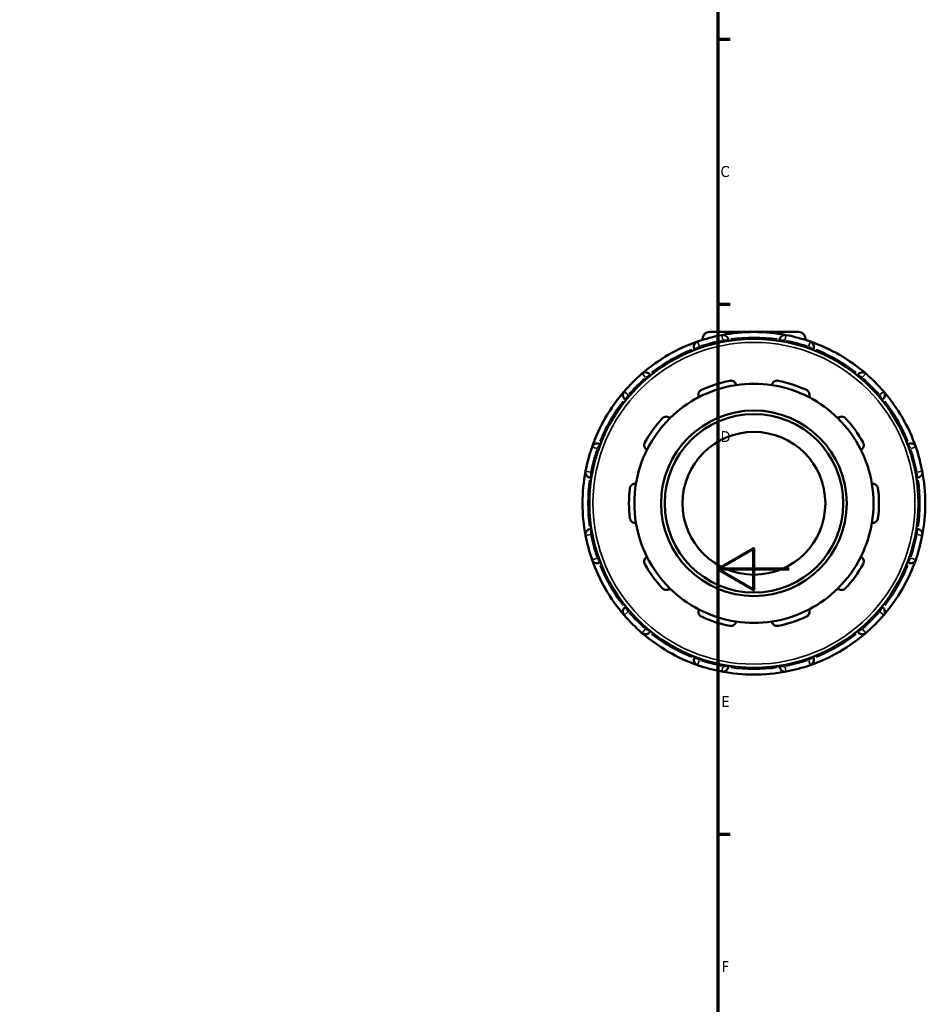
# Model space of a CAD drawing. Header units: millimetres. Extents: x 0 to 901, y -367 to 718.
# Tile 7 of 11: x 625 to 879, y 175 to 451. Entities that reach past the tile are written whole.
import ezdxf

# ---------------------------------------------------------------- set-up
doc = ezdxf.new("R2010")
doc.units = ezdxf.units.MM
for name, color, linetype, lineweight in [('Border (ANSI)', 7, 'Continuous', 70), ('Visible (ANSI)', 7, 'Continuous', 50), ('Visible Narrow (ANSI)', 7, 'Continuous', 35)]:
    doc.layers.add(name, color=color, linetype=linetype, lineweight=lineweight)
doc.styles.add('Note Text (ANSI)', font='tahoma.ttf')

# ---------------------------------------------------------------- blocks, each defined once
blk = doc.blocks.new('Borders Default Border')
at = {"layer": 'Border (ANSI)'}
for p, q in [((821, 445.5), (824.45, 445.5)), ((821, 371.25), (824.45, 371.25)), ((821, 222.75), (824.45, 222.75))]:
    blk.add_line(p, q, dxfattribs=at)
at = {"layer": 'Border (ANSI)', "flags": 128}
for points in [[(20, 20), (20, 574), (821, 574), (821, 20), (20, 20)], [(841, 297), (821, 297), (831, 302.77), (831, 291.23), (821, 297)]]:
    blk.add_lwpolyline(points, dxfattribs=at)
at = {"layer": 'Border (ANSI)', "char_height": 3.05, "attachment_point": 7, "style": 'Note Text (ANSI)'}
for s, insert in [('C', (821.8, 406.8)), ('D', (821.81, 332.6)), ('E', (822.05, 258.35)), ('F', (822.14, 184.1))]:
    blk.add_mtext(s, dxfattribs=dict(at, insert=insert))

msp = doc.modelspace()

# ---------------------------------------------------------------- linework, layer by layer
at = {"layer": 'Visible (ANSI)'}
for p, q in [((816.748, 361.507), (816.748, 361.216)), ((818.668, 363.427), (843.628, 363.427)), ((845.548, 361.507), (845.548, 361.216)), ((823.948, 360.941), (823.948, 361.106)), ((838.348, 361.106), (838.348, 360.941)), ((814.544, 358.586), (814.626, 358.444)), ((847.669, 358.444), (847.752, 358.586)), ((802.155, 351.244), (802.073, 351.386)), ((860.223, 351.386), (860.14, 351.244)), ((795.189, 344.502), (795.331, 344.42)), ((866.964, 344.42), (867.107, 344.502)), ((788.131, 331.949), (787.989, 332.031)), ((874.307, 332.031), (874.164, 331.949)), ((785.469, 322.627), (785.634, 322.627)), ((876.662, 322.627), (876.827, 322.627)), ((785.634, 308.227), (785.469, 308.227)), ((876.827, 308.227), (876.662, 308.227)), ((787.989, 298.823), (788.131, 298.906)), ((874.164, 298.906), (874.307, 298.823)), ((795.331, 286.435), (795.189, 286.353)), ((867.107, 286.353), (866.964, 286.435)), ((802.073, 279.468), (802.155, 279.611)), ((860.14, 279.611), (860.223, 279.468)), ((814.626, 272.411), (814.544, 272.268)), ((847.752, 272.268), (847.669, 272.411)), ((823.948, 269.748), (823.948, 269.913)), ((838.348, 269.913), (838.348, 269.748))]:
    msp.add_line(p, q, dxfattribs=at)
for radius in [46.08, 26, 25, 20]:
    msp.add_circle((831.148, 315.427), radius, dxfattribs=at)
for centre, radius, start, end in [((831.148, 315.427), 48, 100.7834, 109.2166), ((818.668, 361.507), 1.92, 90, 180), ((831.148, 315.427), 48, 79.2166, 100.7834), ((822.448, 361.106), 1.5, 0, 100.7834), ((839.848, 361.106), 1.5, 79.2166, 180), ((831.148, 315.427), 48, 70.7834, 79.2166), ((843.628, 361.507), 1.92, 0, 90), ((831.148, 315.427), 48, 109.2166, 130.7834), ((815.843, 359.336), 1.5, 109.2166, 210), ((831.148, 315.427), 48, 49.2166, 70.7834), ((846.453, 359.336), 1.5, 330, 70.7834), ((831.148, 315.427), 48, 130.7834, 139.2166), ((800.774, 350.636), 1.5, 30, 130.7834), ((861.522, 350.636), 1.5, 49.2166, 150), ((831.148, 315.427), 48, 40.7834, 49.2166), ((831.148, 315.427), 33.5, 98.58368, 117.41632), ((831.148, 315.427), 35, 101.14938, 114.85062), ((831.148, 315.427), 33.5, 81.41632, 98.58368), ((831.148, 315.427), 33.5, 62.58368, 81.41632), ((831.148, 315.427), 35, 65.14938, 78.85062), ((831.148, 315.427), 48, 139.2166, 160.7834), ((795.939, 345.801), 1.5, 139.2166, 240), ((831.148, 315.427), 33.5, 117.41632, 134.58368), ((831.148, 315.427), 33.5, 45.41632, 62.58368), ((866.357, 345.801), 1.5, 300, 40.7834), ((831.148, 315.427), 48, 19.2166, 40.7834), ((831.148, 315.427), 35, 137.14938, 150.85062), ((831.148, 315.427), 33.5, 134.58368, 153.41632), ((831.148, 315.427), 33.5, 26.58368, 45.41632), ((831.148, 315.427), 35, 29.14938, 42.85062), ((831.148, 315.427), 48, 160.7834, 169.2166), ((787.239, 330.732), 1.5, 60, 160.7834), ((875.057, 330.732), 1.5, 19.2166, 120), ((831.148, 315.427), 48, 10.7834, 19.2166), ((831.148, 315.427), 33.5, 153.41632, 170.58368), ((831.148, 315.427), 33.5, 9.41632, 26.58368), ((831.148, 315.427), 48, 169.2166, 190.7834), ((785.469, 324.127), 1.5, 169.2166, 270), ((876.827, 324.127), 1.5, 270, 10.7834), ((831.148, 315.427), 48, 349.2166, 10.7834), ((831.148, 315.427), 33.5, 170.58368, 189.41632), ((831.148, 315.427), 33.5, 350.58368, 9.41632), ((831.148, 315.427), 35, 173.14938, 186.85062), ((831.148, 315.427), 35, 353.14938, 6.85062), ((831.148, 315.427), 33.5, 189.41632, 206.58368), ((831.148, 315.427), 33.5, 333.41632, 350.58368), ((785.469, 306.727), 1.5, 90, 190.7834), ((831.148, 315.427), 48, 190.7834, 199.2166), ((831.148, 315.427), 48, 340.7834, 349.2166), ((876.827, 306.727), 1.5, 349.2166, 90), ((831.148, 315.427), 48, 199.2166, 220.7834), ((787.239, 300.122), 1.5, 199.2166, 300), ((831.148, 315.427), 35, 209.14938, 222.85062), ((831.148, 315.427), 33.5, 206.58368, 225.41632), ((831.148, 315.427), 33.5, 314.58368, 333.41632), ((831.148, 315.427), 35, 317.14938, 330.85062), ((831.148, 315.427), 48, 319.2166, 340.7834), ((875.057, 300.122), 1.5, 240, 340.7834), ((831.148, 315.427), 33.5, 225.41632, 242.58368), ((831.148, 315.427), 33.5, 297.41632, 314.58368), ((795.939, 285.054), 1.5, 120, 220.7834), ((831.148, 315.427), 33.5, 242.58368, 261.41632), ((831.148, 315.427), 33.5, 278.58368, 297.41632), ((866.357, 285.054), 1.5, 319.2166, 60), ((831.148, 315.427), 48, 220.7834, 229.2166), ((831.148, 315.427), 35, 245.14938, 258.85062), ((831.148, 315.427), 33.5, 261.41632, 278.58368), ((831.148, 315.427), 35, 281.14938, 294.85062), ((831.148, 315.427), 48, 310.7834, 319.2166), ((800.774, 280.218), 1.5, 229.2166, 330), ((831.148, 315.427), 48, 229.2166, 250.7834), ((831.148, 315.427), 48, 289.2166, 310.7834), ((861.522, 280.218), 1.5, 210, 310.7834), ((815.843, 271.518), 1.5, 150, 250.7834), ((846.453, 271.518), 1.5, 289.2166, 30), ((831.148, 315.427), 48, 250.7834, 259.2166), ((822.448, 269.748), 1.5, 259.2166, 0), ((831.148, 315.427), 48, 259.2166, 280.7834), ((839.848, 269.748), 1.5, 180, 280.7834), ((831.148, 315.427), 48, 280.7834, 289.2166)]:
    msp.add_arc(centre, radius, start, end, dxfattribs=at)
for points, knots in [([(824.38, 349.767), (824.484, 349.787), (824.592, 349.797), (824.804, 349.793), (824.909, 349.779), (825.21, 349.71), (825.391, 349.622), (825.706, 349.4), (825.852, 349.241), (826.055, 348.902), (826.118, 348.723), (826.148, 348.552)], [0.2828472, 0.2828472, 0.2828472, 0.2828472, 0.3147465, 0.3147465, 0.3466458, 0.3466458, 0.4104444, 0.4104444, 0.48806941, 0.48806941, 0.56096656, 0.56096656, 0.56096656, 0.56096656]), ([(836.148, 348.552), (836.177, 348.723), (836.24, 348.902), (836.444, 349.241), (836.589, 349.4), (836.905, 349.622), (837.085, 349.71), (837.386, 349.779), (837.491, 349.793), (837.704, 349.797), (837.811, 349.787), (837.916, 349.767)], [0.53934212, 0.53934212, 0.53934212, 0.53934212, 0.61223927, 0.61223927, 0.68986428, 0.68986428, 0.75366288, 0.75366288, 0.78556218, 0.78556218, 0.81746148, 0.81746148, 0.81746148, 0.81746148]), ([(815.723, 345.165), (815.646, 345.321), (815.592, 345.502), (815.557, 345.896), (815.581, 346.11), (815.706, 346.475), (815.801, 346.652), (816.003, 346.886), (816.08, 346.958), (816.25, 347.086), (816.342, 347.142), (816.439, 347.187)], [0.53934212, 0.53934212, 0.53934212, 0.53934212, 0.61223927, 0.61223927, 0.68986428, 0.68986428, 0.75366288, 0.75366288, 0.78556218, 0.78556218, 0.81746148, 0.81746148, 0.81746148, 0.81746148]), ([(845.857, 347.187), (845.953, 347.142), (846.046, 347.086), (846.215, 346.958), (846.292, 346.886), (846.495, 346.652), (846.589, 346.475), (846.714, 346.11), (846.738, 345.896), (846.703, 345.502), (846.649, 345.321), (846.573, 345.165)], [0.2828472, 0.2828472, 0.2828472, 0.2828472, 0.3147465, 0.3147465, 0.3466458, 0.3466458, 0.4104444, 0.4104444, 0.48806941, 0.48806941, 0.56096656, 0.56096656, 0.56096656, 0.56096656]), ([(805.488, 339.23), (805.561, 339.308), (805.642, 339.379), (805.816, 339.501), (805.909, 339.552), (806.193, 339.672), (806.391, 339.708), (806.777, 339.713), (806.988, 339.67), (807.352, 339.515), (807.508, 339.408), (807.632, 339.287)], [0.2828472, 0.2828472, 0.2828472, 0.2828472, 0.3147465, 0.3147465, 0.3466458, 0.3466458, 0.4104444, 0.4104444, 0.48806941, 0.48806941, 0.56096656, 0.56096656, 0.56096656, 0.56096656]), ([(854.663, 339.287), (854.788, 339.408), (854.943, 339.515), (855.307, 339.67), (855.518, 339.713), (855.904, 339.708), (856.102, 339.672), (856.386, 339.552), (856.479, 339.501), (856.654, 339.379), (856.735, 339.308), (856.807, 339.23)], [0.53934212, 0.53934212, 0.53934212, 0.53934212, 0.61223927, 0.61223927, 0.68986428, 0.68986428, 0.75366288, 0.75366288, 0.78556218, 0.78556218, 0.81746148, 0.81746148, 0.81746148, 0.81746148]), ([(801.189, 330.419), (801.036, 330.5), (800.885, 330.615), (800.626, 330.913), (800.519, 331.1), (800.406, 331.469), (800.378, 331.668), (800.405, 331.976), (800.424, 332.08), (800.486, 332.283), (800.529, 332.383), (800.58, 332.475)], [0.53934212, 0.53934212, 0.53934212, 0.53934212, 0.61223927, 0.61223927, 0.68986428, 0.68986428, 0.75366288, 0.75366288, 0.78556218, 0.78556218, 0.81746148, 0.81746148, 0.81746148, 0.81746148]), ([(861.715, 332.475), (861.767, 332.383), (861.809, 332.283), (861.871, 332.08), (861.891, 331.976), (861.917, 331.668), (861.89, 331.469), (861.776, 331.1), (861.67, 330.913), (861.41, 330.615), (861.26, 330.5), (861.106, 330.419)], [0.2828472, 0.2828472, 0.2828472, 0.2828472, 0.3147465, 0.3147465, 0.3466458, 0.3466458, 0.4104444, 0.4104444, 0.48806941, 0.48806941, 0.56096656, 0.56096656, 0.56096656, 0.56096656]), ([(796.398, 319.602), (796.41, 319.708), (796.434, 319.813), (796.504, 320.014), (796.549, 320.11), (796.709, 320.374), (796.848, 320.519), (797.157, 320.75), (797.352, 320.84), (797.738, 320.928), (797.927, 320.933), (798.099, 320.908)], [0.2828472, 0.2828472, 0.2828472, 0.2828472, 0.3147465, 0.3147465, 0.3466458, 0.3466458, 0.4104444, 0.4104444, 0.48806941, 0.48806941, 0.56096656, 0.56096656, 0.56096656, 0.56096656]), ([(864.196, 320.908), (864.368, 320.933), (864.557, 320.928), (864.943, 320.84), (865.139, 320.75), (865.448, 320.519), (865.587, 320.374), (865.746, 320.11), (865.792, 320.014), (865.861, 319.813), (865.885, 319.708), (865.898, 319.602)], [0.53934212, 0.53934212, 0.53934212, 0.53934212, 0.61223927, 0.61223927, 0.68986428, 0.68986428, 0.75366288, 0.75366288, 0.78556218, 0.78556218, 0.81746148, 0.81746148, 0.81746148, 0.81746148]), ([(798.099, 309.947), (797.927, 309.922), (797.738, 309.927), (797.352, 310.015), (797.157, 310.104), (796.848, 310.336), (796.709, 310.481), (796.549, 310.745), (796.504, 310.841), (796.434, 311.042), (796.41, 311.147), (796.398, 311.253)], [0.53934212, 0.53934212, 0.53934212, 0.53934212, 0.61223927, 0.61223927, 0.68986428, 0.68986428, 0.75366288, 0.75366288, 0.78556218, 0.78556218, 0.81746148, 0.81746148, 0.81746148, 0.81746148]), ([(865.898, 311.253), (865.885, 311.147), (865.861, 311.042), (865.792, 310.841), (865.746, 310.745), (865.587, 310.481), (865.448, 310.336), (865.139, 310.104), (864.943, 310.015), (864.557, 309.927), (864.368, 309.922), (864.196, 309.947)], [0.2828472, 0.2828472, 0.2828472, 0.2828472, 0.3147465, 0.3147465, 0.3466458, 0.3466458, 0.4104444, 0.4104444, 0.48806941, 0.48806941, 0.56096656, 0.56096656, 0.56096656, 0.56096656]), ([(800.58, 298.379), (800.529, 298.472), (800.486, 298.571), (800.424, 298.775), (800.405, 298.879), (800.378, 299.186), (800.406, 299.385), (800.519, 299.754), (800.626, 299.942), (800.885, 300.24), (801.036, 300.355), (801.189, 300.436)], [0.2828472, 0.2828472, 0.2828472, 0.2828472, 0.3147465, 0.3147465, 0.3466458, 0.3466458, 0.4104444, 0.4104444, 0.48806941, 0.48806941, 0.56096656, 0.56096656, 0.56096656, 0.56096656]), ([(861.106, 300.436), (861.26, 300.355), (861.41, 300.24), (861.67, 299.942), (861.776, 299.754), (861.89, 299.385), (861.917, 299.186), (861.891, 298.879), (861.871, 298.775), (861.809, 298.571), (861.767, 298.472), (861.715, 298.379)], [0.53934212, 0.53934212, 0.53934212, 0.53934212, 0.61223927, 0.61223927, 0.68986428, 0.68986428, 0.75366288, 0.75366288, 0.78556218, 0.78556218, 0.81746148, 0.81746148, 0.81746148, 0.81746148]), ([(807.632, 291.568), (807.508, 291.447), (807.352, 291.339), (806.988, 291.184), (806.777, 291.141), (806.391, 291.147), (806.193, 291.183), (805.909, 291.303), (805.816, 291.354), (805.642, 291.476), (805.561, 291.546), (805.488, 291.624)], [0.53934212, 0.53934212, 0.53934212, 0.53934212, 0.61223927, 0.61223927, 0.68986428, 0.68986428, 0.75366288, 0.75366288, 0.78556218, 0.78556218, 0.81746148, 0.81746148, 0.81746148, 0.81746148]), ([(856.807, 291.624), (856.735, 291.546), (856.654, 291.476), (856.479, 291.354), (856.386, 291.303), (856.102, 291.183), (855.904, 291.147), (855.518, 291.141), (855.307, 291.184), (854.943, 291.339), (854.788, 291.447), (854.663, 291.568)], [0.2828472, 0.2828472, 0.2828472, 0.2828472, 0.3147465, 0.3147465, 0.3466458, 0.3466458, 0.4104444, 0.4104444, 0.48806941, 0.48806941, 0.56096656, 0.56096656, 0.56096656, 0.56096656]), ([(816.439, 283.668), (816.342, 283.713), (816.25, 283.768), (816.08, 283.896), (816.003, 283.969), (815.801, 284.202), (815.706, 284.379), (815.581, 284.745), (815.557, 284.959), (815.592, 285.353), (815.646, 285.534), (815.723, 285.69)], [0.2828472, 0.2828472, 0.2828472, 0.2828472, 0.3147465, 0.3147465, 0.3466458, 0.3466458, 0.4104444, 0.4104444, 0.48806941, 0.48806941, 0.56096656, 0.56096656, 0.56096656, 0.56096656]), ([(846.573, 285.69), (846.649, 285.534), (846.703, 285.353), (846.738, 284.959), (846.714, 284.745), (846.589, 284.379), (846.495, 284.202), (846.292, 283.969), (846.215, 283.896), (846.046, 283.768), (845.953, 283.713), (845.857, 283.668)], [0.53934212, 0.53934212, 0.53934212, 0.53934212, 0.61223927, 0.61223927, 0.68986428, 0.68986428, 0.75366288, 0.75366288, 0.78556218, 0.78556218, 0.81746148, 0.81746148, 0.81746148, 0.81746148]), ([(826.148, 282.303), (826.118, 282.132), (826.055, 281.953), (825.852, 281.614), (825.706, 281.455), (825.391, 281.233), (825.21, 281.145), (824.909, 281.075), (824.804, 281.062), (824.592, 281.058), (824.484, 281.067), (824.38, 281.088)], [0.53934212, 0.53934212, 0.53934212, 0.53934212, 0.61223927, 0.61223927, 0.68986428, 0.68986428, 0.75366288, 0.75366288, 0.78556218, 0.78556218, 0.81746148, 0.81746148, 0.81746148, 0.81746148]), ([(837.916, 281.088), (837.811, 281.067), (837.704, 281.058), (837.491, 281.062), (837.386, 281.075), (837.085, 281.145), (836.905, 281.233), (836.589, 281.455), (836.444, 281.614), (836.24, 281.953), (836.177, 282.132), (836.148, 282.303)], [0.2828472, 0.2828472, 0.2828472, 0.2828472, 0.3147465, 0.3147465, 0.3466458, 0.3466458, 0.4104444, 0.4104444, 0.48806941, 0.48806941, 0.56096656, 0.56096656, 0.56096656, 0.56096656])]:
    msp.add_open_spline(points, degree=3, knots=knots, dxfattribs=at)
at = {"layer": 'Visible Narrow (ANSI)'}
for p, q in [((817.615, 361.507), (816.75, 361.507)), ((822.426, 361.222), (822.168, 362.575)), ((840.127, 362.575), (839.87, 361.222)), ((845.545, 361.507), (844.68, 361.507)), ((814.548, 358.589), (815.741, 359.278)), ((815.351, 360.748), (815.804, 359.448)), ((816.046, 358.985), (815.853, 359.318)), ((822.448, 361.085), (822.448, 360.7)), ((822.565, 361.106), (823.943, 361.106)), ((838.352, 361.106), (839.73, 361.106)), ((839.848, 360.7), (839.848, 361.085)), ((846.442, 359.318), (846.25, 358.985)), ((846.491, 359.448), (846.945, 360.748)), ((846.555, 359.278), (847.748, 358.589)), ((800.697, 350.726), (799.797, 351.769)), ((800.785, 350.618), (800.977, 350.285)), ((800.876, 350.695), (802.069, 351.384)), ((860.227, 351.384), (861.42, 350.695)), ((861.318, 350.285), (861.511, 350.618)), ((862.498, 351.769), (861.598, 350.726)), ((794.806, 346.778), (795.85, 345.878)), ((795.191, 344.506), (795.88, 345.699)), ((796.29, 345.598), (795.957, 345.791)), ((866.338, 345.791), (866.005, 345.598)), ((866.416, 345.699), (867.104, 344.506)), ((866.446, 345.878), (867.489, 346.778)), ((787.128, 330.771), (785.827, 331.225)), ((787.297, 330.834), (787.986, 332.027)), ((874.309, 332.027), (874.998, 330.834)), ((876.469, 331.225), (875.168, 330.771)), ((787.257, 330.722), (787.59, 330.529)), ((874.705, 330.529), (875.038, 330.722)), ((784, 324.407), (785.353, 324.149)), ((785.469, 322.632), (785.469, 324.01)), ((785.875, 324.127), (785.49, 324.127)), ((876.805, 324.127), (876.42, 324.127)), ((876.827, 324.01), (876.827, 322.632)), ((876.942, 324.149), (878.296, 324.407)), ((785.353, 306.705), (784, 306.448)), ((785.469, 306.845), (785.469, 308.223)), ((785.49, 306.727), (785.875, 306.727)), ((876.42, 306.727), (876.805, 306.727)), ((876.827, 308.223), (876.827, 306.845)), ((878.296, 306.448), (876.942, 306.705)), ((785.827, 299.63), (787.128, 300.084)), ((787.59, 300.325), (787.257, 300.133)), ((787.986, 298.827), (787.297, 300.02)), ((874.998, 300.02), (874.309, 298.827)), ((875.038, 300.133), (874.705, 300.325)), ((875.168, 300.084), (876.469, 299.63)), ((795.85, 284.977), (794.806, 284.077)), ((795.88, 285.155), (795.191, 286.349)), ((795.957, 285.064), (796.29, 285.257)), ((866.005, 285.257), (866.338, 285.064)), ((867.104, 286.349), (866.416, 285.155)), ((867.489, 284.077), (866.446, 284.977)), ((799.797, 279.086), (800.697, 280.129)), ((800.977, 280.57), (800.785, 280.237)), ((802.069, 279.471), (800.876, 280.159)), ((861.42, 280.159), (860.227, 279.471)), ((861.511, 280.237), (861.318, 280.57)), ((861.598, 280.129), (862.498, 279.086)), ((815.741, 271.577), (814.548, 272.266)), ((815.804, 271.407), (815.351, 270.106)), ((815.853, 271.537), (816.046, 271.87)), ((846.25, 271.87), (846.442, 271.537)), ((846.945, 270.106), (846.491, 271.407)), ((847.748, 272.266), (846.555, 271.577)), ((822.168, 268.28), (822.426, 269.633)), ((822.448, 270.155), (822.448, 269.77)), ((823.943, 269.748), (822.565, 269.748)), ((839.73, 269.748), (838.352, 269.748)), ((839.848, 269.77), (839.848, 270.155)), ((839.87, 269.633), (840.127, 268.28))]:
    msp.add_line(p, q, dxfattribs=at)
msp.add_circle((831.148, 315.427), 45.08, dxfattribs=at)
for start, end in [(81.95843, 98.04157), (101.20506, 108.79494), (71.20506, 78.79494), (111.95843, 128.04157), (51.95843, 68.04157), (131.20506, 138.79494), (41.20506, 48.79494), (141.95843, 158.04157), (21.95843, 38.04157), (161.20506, 168.79494), (11.20506, 18.79494), (171.95843, 188.04157), (351.95843, 8.04157), (191.20506, 198.79494), (341.20506, 348.79494), (201.95843, 218.04157), (321.95843, 338.04157), (221.20506, 228.79494), (311.20506, 318.79494), (231.95843, 248.04157), (291.95843, 308.04157), (251.20506, 258.79494), (281.20506, 288.79494), (261.95843, 278.04157)]:
    msp.add_arc((831.148, 315.427), 46.5, start, end, dxfattribs=at)

# ---------------------------------------------------------------- block references
msp.add_blockref('Borders Default Border', (0, 0))

doc.saveas('drawing.dxf')
